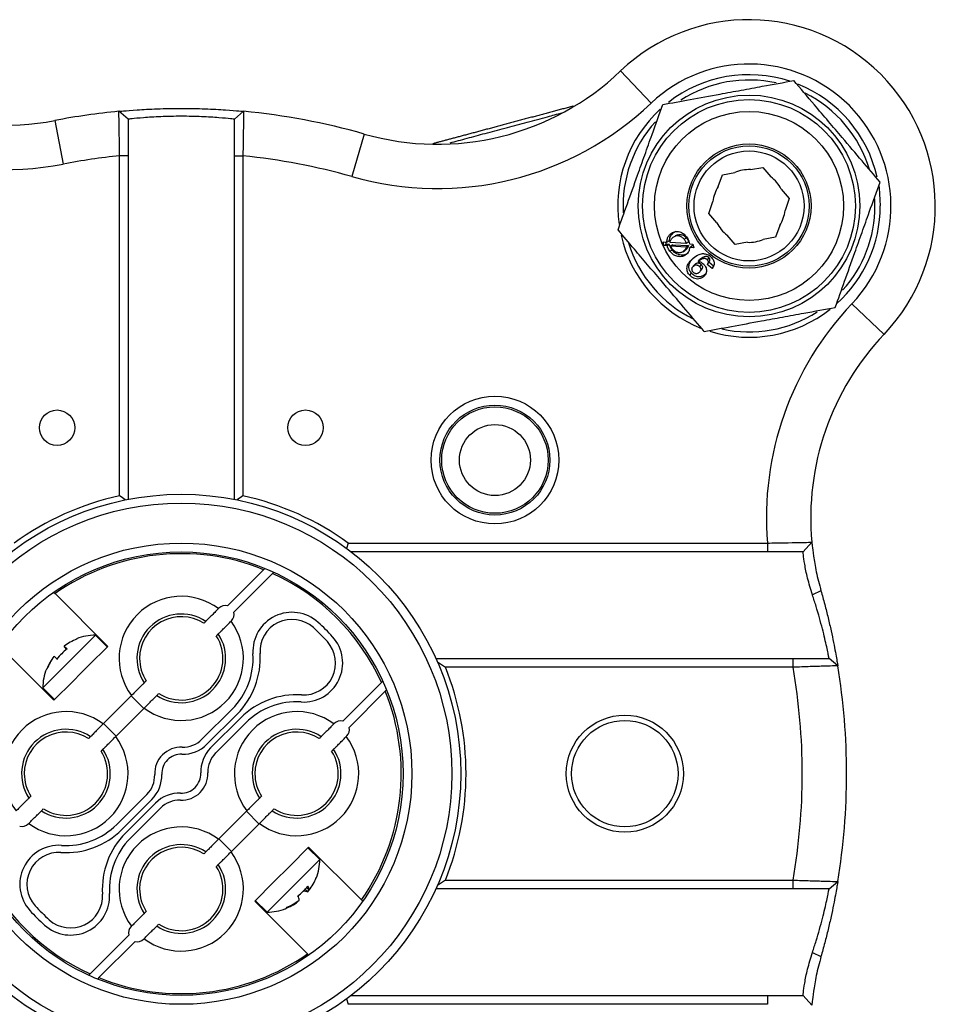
# Model space of a CAD drawing. Header units: millimetres. Extents: x 37 to 134.9, y 111.6 to 201.9.
# Tile 4 of 4: x 83.3 to 134.9, y 143.8 to 199.3. Entities that reach past the tile are written whole.
import ezdxf

# ---------------------------------------------------------------- set-up
doc = ezdxf.new("R2010")
doc.units = ezdxf.units.MM

msp = doc.modelspace()

# ---------------------------------------------------------------- linework, layer by layer
at = {"color": 7, "linetype": 'Continuous', "lineweight": 25}
for p, q in [((117.211, 196.391), (118.934, 194.579)), ((89.447, 193.674), (88.932, 194.117)), ((95.447, 193.674), (95.962, 194.117)), ((85.323, 193.599), (85.798, 191.145)), ((102.752, 192.838), (102.065, 190.435)), ((88.974, 172.452), (88.974, 191.609)), ((89.447, 191.609), (88.974, 191.609)), ((89.447, 191.609), (89.447, 172.244)), ((95.447, 191.609), (95.92, 191.609)), ((95.447, 172.244), (95.447, 191.609)), ((95.92, 191.609), (95.92, 172.452)), ((124.53, 190.83), (125.223, 190.957)), ((125.223, 190.957), (125.679, 190.42)), ((122.714, 189.878), (122.951, 190.542)), ((122.951, 190.542), (123.644, 190.668)), ((126.262, 189.735), (126.719, 189.198)), ((122.175, 188.366), (122.412, 189.03)), ((126.719, 189.198), (126.482, 188.534)), ((131.547, 188.782), (131.536, 189.185)), ((122.632, 187.83), (122.175, 188.366)), ((126.18, 187.686), (125.943, 187.023)), ((120.03, 187.216), (120.172, 187.266)), ((120.172, 187.266), (120.347, 187.355)), ((123.671, 186.607), (123.215, 187.144)), ((119.604, 186.763), (119.818, 186.748)), ((119.639, 186.563), (119.604, 186.763)), ((119.639, 186.563), (119.775, 186.626)), ((119.837, 186.546), (119.639, 186.563)), ((119.775, 186.626), (119.754, 186.753)), ((119.972, 186.612), (119.775, 186.626)), ((119.818, 186.748), (119.955, 186.808)), ((119.837, 186.546), (119.972, 186.612)), ((120.908, 186.661), (119.998, 186.728)), ((120.154, 186.596), (120.02, 186.527)), ((120.118, 186.362), (120.02, 186.527)), ((120.02, 186.527), (120.907, 186.472)), ((120.154, 186.596), (121.033, 186.554)), ((120.789, 186.911), (120.923, 186.979)), ((121.033, 186.554), (120.907, 186.472)), ((121.036, 186.738), (120.908, 186.661)), ((121.094, 186.646), (121.283, 186.635)), ((121.104, 186.444), (121.227, 186.53)), ((121.308, 186.527), (121.227, 186.53)), ((121.283, 186.635), (121.329, 186.431)), ((124.364, 186.734), (123.671, 186.607)), ((125.943, 187.023), (125.25, 186.896)), ((119.98, 186.236), (120.111, 186.31)), ((120.729, 186.205), (120.852, 186.29)), ((120.883, 186.313), (120.76, 186.227)), ((121.329, 186.431), (121.104, 186.444)), ((121.398, 185.486), (121.296, 185.376)), ((121.425, 185.512), (121.323, 185.402)), ((121.575, 185.651), (121.676, 185.761)), ((121.751, 185.487), (121.656, 185.371)), ((122.362, 185.265), (122.097, 185.488)), ((122.103, 185.744), (122.195, 185.862)), ((122.124, 185.521), (122.211, 185.643)), ((122.439, 185.394), (122.184, 185.61)), ((122.362, 185.265), (122.439, 185.394)), ((121.108, 184.873), (121.205, 184.987)), ((121.966, 184.923), (121.885, 184.797)), ((122.007, 184.974), (121.966, 184.923)), ((132.056, 181.546), (130.244, 183.269)), ((101.86, 169.782), (101.762, 169.482)), ((101.86, 169.782), (125.484, 169.782)), ((125.484, 169.282), (102.029, 169.282)), ((125.484, 169.782), (125.484, 169.282)), ((127.989, 169.828), (127.492, 169.282)), ((95.054, 166.243), (97.091, 168.28)), ((97.091, 168.28), (97.159, 168.348)), ((97.586, 168.067), (95.408, 165.889)), ((97.646, 168.128), (97.586, 168.067)), ((128.503, 167.088), (128.022, 166.855)), ((85.267, 167.003), (85.332, 166.938)), ((85.332, 166.938), (88.31, 163.959)), ((94.571, 166.113), (94.543, 166.085)), ((95.25, 165.378), (95.278, 165.406)), ((86.146, 163.127), (87.609, 164.59)), ((88.275, 163.924), (87.609, 164.59)), ((85.27, 160.919), (82.291, 163.897)), ((85.989, 163.797), (85.834, 163.952)), ((85.998, 163.805), (85.842, 163.961)), ((87.243, 162.892), (88.31, 163.959)), ((85.27, 163.386), (85.268, 163.387)), ((106.793, 163.282), (126.929, 163.282)), ((126.929, 162.782), (126.929, 163.282)), ((129.451, 162.863), (128.957, 163.282)), ((84.639, 161.62), (86.146, 163.127)), ((86.812, 162.461), (87.243, 162.892)), ((106.882, 163.082), (107.333, 162.782)), ((126.929, 162.782), (107.333, 162.782)), ((86.337, 161.986), (86.812, 162.461)), ((84.639, 161.62), (85.305, 160.954)), ((85.27, 160.919), (86.337, 161.986)), ((101.554, 159.743), (103.732, 161.921)), ((103.732, 161.921), (103.808, 161.996)), ((89.644, 161.186), (88.043, 159.585)), ((90.328, 160.456), (89.621, 161.163)), ((103.945, 161.426), (101.908, 159.389)), ((104.021, 161.503), (103.945, 161.426)), ((88.75, 158.878), (90.351, 160.479)), ((93.612, 158.72), (95.311, 160.418)), ((93.895, 158.437), (95.594, 160.135)), ((95.8, 159.929), (94.102, 158.23)), ((88.066, 159.608), (88.773, 158.901)), ((96.083, 159.646), (94.385, 157.947)), ((101.071, 159.613), (101.043, 159.585)), ((101.75, 158.878), (101.778, 158.906)), ((88.811, 153.918), (90.509, 155.617)), ((89.094, 153.635), (90.792, 155.334)), ((90.999, 155.127), (89.3, 153.429)), ((91.282, 154.845), (89.583, 153.146)), ((96.144, 154.686), (94.543, 153.085)), ((96.828, 153.956), (96.121, 154.663)), ((83.823, 153.951), (83.851, 153.979)), ((95.25, 152.378), (96.851, 153.979)), ((94.566, 153.108), (95.273, 152.401)), ((99.624, 152.646), (98.557, 151.578)), ((102.603, 149.667), (99.624, 152.646)), ((100.255, 151.944), (99.589, 152.61)), ((100.255, 151.944), (97.285, 148.974)), ((98.557, 151.578), (97.651, 150.672)), ((97.651, 150.672), (96.584, 149.605)), ((107.333, 150.782), (106.882, 150.482)), ((107.333, 150.782), (126.929, 150.782)), ((126.929, 150.282), (126.929, 150.782)), ((128.957, 150.282), (129.451, 150.701)), ((99.435, 150.274), (99.578, 150.13)), ((99.51, 150.359), (99.659, 150.211)), ((126.929, 150.282), (106.793, 150.282)), ((96.584, 149.605), (99.562, 146.626)), ((96.619, 149.64), (97.285, 148.974)), ((99.006, 149.583), (99.018, 149.57)), ((102.603, 149.667), (102.671, 149.598)), ((89.644, 148.186), (89.616, 148.158)), ((87.308, 145.497), (89.486, 147.675)), ((89.84, 147.322), (87.803, 145.285)), ((90.323, 147.451), (90.351, 147.479)), ((99.627, 146.561), (99.562, 146.626)), ((128.022, 146.709), (128.503, 146.477)), ((87.248, 145.436), (87.308, 145.497)), ((87.803, 145.285), (87.735, 145.216)), ((101.762, 144.082), (101.86, 143.782)), ((125.484, 143.782), (101.86, 143.782)), ((102.029, 144.282), (125.484, 144.282)), ((125.484, 144.282), (125.484, 143.782)), ((127.492, 144.282), (127.989, 143.736))]:
    msp.add_line(p, q, dxfattribs=at)
at = {"color": 8, "linetype": 'Continuous', "lineweight": 25}
msp.add_line((106.617, 192.263), (106.629, 192.29), dxfattribs=at)
at = {"color": 7, "linetype": 'Continuous', "lineweight": 25, "flags": 128}
for points in [[(131.76, 189.913), (131.775, 189.812), (131.847, 188.782)], [(120.424, 187.149), (120.354, 187.121), (120.285, 187.093)], [(121.709, 185.122), (121.754, 185.182), (121.799, 185.242)], [(86.55, 164.355), (86.548, 164.367), (86.547, 164.376), (86.547, 164.382), (86.547, 164.385), (86.549, 164.384), (86.551, 164.38), (86.554, 164.373), (86.558, 164.363)], [(99.578, 150.13), (99.638, 150.212), (99.646, 150.223)]]:
    msp.add_lwpolyline(points, dxfattribs=at)
at = {"color": 7, "linetype": 'Continuous', "lineweight": 25}
for centre, radius in [((124.447, 188.782), 6.25), ((124.447, 188.782), 5.996), ((124.447, 188.782), 5.327), ((124.447, 188.782), 3.5), ((124.447, 188.782), 3.389), ((124.447, 188.782), 3.1), ((110.125, 174.46), 3.6), ((85.447, 176.282), 1), ((99.447, 176.282), 1), ((110.125, 174.46), 3.1), ((110.125, 174.46), 3), ((110.125, 174.46), 2), ((92.447, 156.782), 15.75), ((92.447, 156.782), 15.25), ((92.447, 156.782), 13), ((92.447, 156.782), 12.5), ((117.447, 156.782), 3.3), ((117.447, 156.782), 3)]:
    msp.add_circle(centre, radius, dxfattribs=at)
for centre, radius, start, end in [((124.447, 188.782), 10.5, 316.44, 133.56), ((82.474, 208.326), 15, 221.44, 280.9508), ((82.474, 208.326), 17.5, 221.44, 280.9508), ((124.447, 188.782), 8, 316.44, 133.56), ((106.875, 207.261), 15, 254.0492, 313.56), ((124.447, 188.782), 7.4, 71.8869, 127.8738), ((124.447, 188.782), 7.1, 77.6271, 122.7216), ((124.447, 188.782), 7.4, 12.6748, 68.1107), ((124.447, 188.782), 7.1, 16.8004, 63.5718), ((106.875, 207.261), 17.5, 254.0492, 313.56), ((92.447, 156.782), 37.5, 95.3788, 100.9508), ((92.447, 156.782), 37.5, 74.0492, 84.6212), ((124.447, 188.782), 7.4, 132.5255, 188.1534), ((124.447, 188.782), 7.1, 138.0099, 183.1827), ((92.447, 156.782), 35, 95.6956, 100.9508), ((92.447, 156.782), 35, 74.0492, 84.3044), ((124.447, 188.782), 2.05, 87.689, 113.0497), ((124.447, 188.782), 2.05, 27.689, 53.0497), ((124.447, 188.782), 2.05, 147.689, 173.0497), ((124.447, 188.782), 7.4, 311.858, 0), ((124.447, 188.782), 7.1, 318.0169, 0), ((124.447, 188.782), 2.05, 327.689, 353.0497), ((124.447, 188.782), 2.05, 207.689, 233.0497), ((124.447, 188.782), 7.4, 192.8536, 248.7607), ((124.447, 188.782), 7.1, 196.9882, 243.7378), ((124.447, 188.782), 2.05, 267.689, 293.0497), ((142.926, 171.21), 17.5, 136.44, 184.6792), ((124.447, 188.782), 7.4, 252.6941, 308.1338), ((124.447, 188.782), 7.1, 257.5609, 302.728), ((142.926, 171.21), 15, 136.44, 185.2846), ((92.447, 156.782), 16.05, 102.4987, 125.9071), ((92.447, 156.782), 16.05, 54.0929, 77.5013), ((92.447, 156.782), 12.4, 68.0057, 125.0152), ((92.447, 156.782), 12.4, 24.4821, 65.5179), ((92.447, 163.282), 3.5, 53.2132, 216.7868), ((94.925, 165.76), 0.5, 75, 135), ((92.447, 163.282), 2.5, 56.537, 213.463), ((92.447, 163.282), 2.35, 57.2816, 180), ((94.925, 165.76), 0.5, 315, 15), ((98.684, 163.68), 2.2, 47.8806, 183.6535), ((98.684, 163.68), 1.8, 47.8806, 183.6535), ((92.447, 163.282), 3.5, 233.2132, 36.7868), ((92.447, 156.782), 11.1, 42.1194, 47.8806), ((92.447, 156.782), 11.5, 42.1194, 47.8806), ((87.642, 161.595), 2.973, 111.3869, 127.2674), ((87.639, 161.59), 3, 90.573, 111.3298), ((92.447, 163.282), 2.5, 236.537, 33.463), ((92.447, 163.282), 2.35, 237.2995, 32.7676), ((99.345, 163.019), 2.2, 266.3465, 42.1194), ((88.139, 161.115), 3.438, 128.3188, 141.6812), ((88.724, 166.405), 3.79, 220.3299, 223.6887), ((83.389, 161.071), 3.79, 46.3113, 49.6701), ((99.345, 163.019), 1.8, 266.3465, 42.1194), ((87.634, 161.587), 2.973, 142.7326, 158.6131), ((87.642, 161.595), 2.973, 142.7326, 158.6131), ((82.824, 160.506), 3.79, 46.3113, 49.6701), ((88.11, 161.094), 3.432, 134.7027, 141.6861), ((92.447, 163.282), 2.35, 180, 212.7935), ((92.447, 163.282), 4.05, 315, 3.6535), ((92.447, 163.282), 4.45, 315, 3.6535), ((87.639, 161.59), 3, 158.6702, 179.427), ((84.855, 162.626), 0.0566, 69.4397, 100.6252), ((92.447, 156.782), 16.05, 338.0479, 21.9521), ((92.447, 156.782), 35, 350.1291, 9.8709), ((92.447, 156.782), 37.5, 350.6676, 9.3324), ((98.947, 156.782), 4.45, 86.3465, 135), ((92.447, 156.782), 12.4, 324.9848, 21.9943), ((98.947, 156.782), 4.05, 86.3465, 135), ((85.947, 156.782), 3.5, 53.2132, 216.7868), ((98.947, 156.782), 3.5, 53.2132, 216.7868), ((101.425, 159.26), 0.5, 75, 135), ((101.425, 159.26), 0.5, 315, 15), ((85.947, 156.782), 2.5, 56.537, 213.463), ((85.947, 156.782), 2.35, 57.2816, 180), ((85.947, 156.782), 3.5, 233.2132, 36.7868), ((98.947, 156.782), 2.5, 56.537, 213.463), ((98.947, 156.782), 2.35, 57.2816, 180), ((98.947, 156.782), 3.5, 233.2132, 36.7868), ((92.447, 156.782), 1.5, 88.0052, 181.9948), ((92.551, 159.78), 1.9, 268.0052, 315), ((92.551, 159.78), 1.5, 268.0052, 315), ((95.445, 156.887), 1.9, 135, 181.9948), ((85.947, 156.782), 2.5, 236.537, 33.463), ((85.947, 156.782), 2.35, 237.2995, 32.7676), ((92.447, 156.782), 1.1, 88.0052, 181.9948), ((95.445, 156.887), 1.5, 135, 181.9948), ((98.947, 156.782), 2.5, 236.537, 33.463), ((98.947, 156.782), 2.35, 237.2995, 32.7676), ((85.947, 156.782), 2.35, 180, 212.7935), ((89.449, 156.678), 1.5, 315, 1.9948), ((89.449, 156.678), 1.9, 315, 1.9948), ((92.447, 156.782), 1.5, 268.0052, 1.9948), ((92.447, 156.782), 1.1, 268.0052, 1.9948), ((98.947, 156.782), 2.35, 180, 212.7935), ((92.343, 153.784), 1.9, 88.0052, 135), ((92.343, 153.784), 1.5, 88.0052, 135), ((83.469, 154.305), 0.5, 255, 315), ((85.947, 156.782), 4.05, 266.3465, 315), ((92.447, 150.282), 3.5, 53.2132, 216.7868), ((85.947, 156.782), 4.45, 266.3465, 315), ((92.447, 150.282), 4.45, 135, 183.6535), ((85.549, 150.545), 2.2, 86.3465, 222.1194), ((92.447, 150.282), 4.05, 135, 183.6535), ((92.447, 150.282), 2.5, 56.537, 213.463), ((92.447, 150.282), 2.35, 57.2816, 180), ((85.549, 150.545), 1.8, 86.3465, 222.1194), ((92.447, 150.282), 3.5, 233.2132, 36.7868), ((92.447, 156.782), 12.4, 204.4821, 245.5179), ((92.447, 150.282), 2.5, 236.537, 33.463), ((92.447, 150.282), 2.35, 237.2995, 32.7676), ((97.255, 151.974), 3, 338.8738, 359.427), ((96.936, 152.533), 3.369, 308.2509, 321.7491), ((99.094, 150.157), 0.568, 5.4334, 30.7563), ((97.333, 151.975), 2.92, 322.8157, 338.8333), ((100.004, 150.911), 0.0523, 304.8285, 11.697), ((86.21, 149.884), 2.2, 227.8806, 3.6535), ((86.21, 149.884), 1.8, 227.8806, 3.6535), ((92.447, 150.282), 2.35, 180, 212.7935), ((98.534, 149.597), 0.568, 5.4334, 30.7563), ((96.683, 152.304), 3.385, 313.94, 317.9017), ((99.632, 150.695), 0.568, 239.2437, 264.5666), ((92.447, 156.782), 11.1, 222.1194, 227.8806), ((97.254, 151.896), 2.92, 291.1667, 307.1843), ((97.334, 151.977), 2.92, 291.1667, 307.1843), ((92.447, 156.782), 11.5, 222.1194, 227.8806), ((97.255, 151.974), 3, 270.573, 291.1262), ((98.28, 149.269), 0.11, 301.2209, 352.0148), ((89.969, 147.805), 0.5, 135, 195), ((89.969, 147.805), 0.5, 255, 315), ((92.447, 156.782), 12.4, 248.0057, 305.0152)]:
    msp.add_arc(centre, radius, start, end, dxfattribs=at)
for centre, start_param, end_param in [((-12.007, 156.782), 0.421995, 0.428953), ((196.901, 156.782), 2.71264, 2.719598)]:
    msp.add_ellipse(centre, major_axis=(111.041, 0), ratio=0.339287, start_param=start_param, end_param=end_param, dxfattribs=at)
for points, knots in [([(119.586, 194.5), (120.091, 194.593), (121.119, 194.781), (122.631, 195.058), (124.013, 195.311), (125.433, 195.57), (126.387, 195.745), (126.969, 195.851)], [0, 0, 0, 0, 0.216191, 0.439774, 0.593429, 0.752219, 1, 1, 1, 1]), ([(131.83, 190.133), (131.497, 190.525), (130.82, 191.321), (129.824, 192.492), (128.914, 193.563), (127.98, 194.662), (127.351, 195.401), (126.969, 195.851)], [0, 0, 0, 0, 0.216191, 0.439774, 0.593429, 0.752219, 1, 1, 1, 1]), ([(88.932, 194.117), (88.985, 194.122), (89.091, 194.133), (89.906, 194.2), (91.066, 194.264), (92.445, 194.291), (93.825, 194.264), (94.987, 194.201), (95.802, 194.133), (95.909, 194.122), (95.962, 194.117)], [0, 0, 0, 0, 0.124363, 0.249031, 0.37421, 0.499777, 0.625408, 0.750759, 0.875536, 1, 1, 1, 1]), ([(114.53, 194.407), (114.526, 194.406), (114.48, 194.394), (114.391, 194.37), (114.264, 194.336), (114.136, 194.301), (113.963, 194.255), (113.788, 194.208), (113.612, 194.161), (113.479, 194.125), (113.345, 194.089), (113.21, 194.053), (113.075, 194.017), (112.893, 193.969), (112.711, 193.92), (112.528, 193.871), (112.391, 193.834), (112.253, 193.797), (112.115, 193.76), (111.93, 193.71), (111.746, 193.661), (111.561, 193.612), (111.423, 193.574), (111.285, 193.537), (111.147, 193.5), (110.963, 193.451), (110.78, 193.402), (110.598, 193.353), (110.462, 193.317), (110.327, 193.281), (110.192, 193.245), (110.013, 193.197), (109.836, 193.149), (109.66, 193.102), (109.529, 193.067), (109.399, 193.032), (109.271, 192.998), (109.101, 192.952), (108.933, 192.907), (108.767, 192.863), (108.645, 192.83), (108.524, 192.798), (108.404, 192.766), (108.246, 192.723), (108.091, 192.682), (107.94, 192.641), (107.828, 192.611), (107.718, 192.582), (107.61, 192.553), (107.468, 192.515), (107.329, 192.478), (107.195, 192.442), (107.096, 192.415), (107, 192.389), (106.905, 192.364), (106.779, 192.33), (106.689, 192.306), (106.629, 192.29)], [0, 0, 0, 0, 0.001658, 0.017487, 0.033316, 0.049146, 0.064975, 0.096638, 0.112467, 0.128296, 0.144125, 0.159954, 0.175784, 0.191613, 0.223276, 0.239105, 0.254934, 0.270763, 0.286592, 0.302421, 0.334085, 0.349914, 0.365743, 0.381572, 0.397401, 0.41323, 0.444894, 0.460723, 0.476552, 0.492381, 0.50821, 0.524039, 0.555702, 0.571531, 0.58736, 0.60319, 0.619019, 0.634848, 0.666511, 0.68234, 0.698169, 0.713998, 0.729828, 0.745657, 0.77732, 0.793149, 0.808978, 0.824807, 0.840636, 0.856465, 0.888129, 0.903958, 0.919787, 0.935616, 0.951445, 0.967274, 1, 1, 1, 1]), ([(117.064, 187.431), (117.237, 187.915), (117.588, 188.9), (118.104, 190.347), (118.576, 191.671), (119.061, 193.03), (119.387, 193.944), (119.586, 194.5)], [0, 0, 0, 0, 0.216191, 0.439774, 0.593429, 0.752219, 1, 1, 1, 1]), ([(88.974, 191.609), (88.968, 191.937), (88.956, 192.593), (88.943, 193.421), (88.934, 194.003), (88.932, 194.079), (88.932, 194.117)], [0, 0, 0, 0, 0.249829, 0.49955, 0.749288, 1, 1, 1, 1]), ([(95.447, 193.674), (95.402, 193.679), (95.311, 193.689), (94.616, 193.756), (93.625, 193.819), (92.445, 193.846), (91.266, 193.819), (90.276, 193.756), (89.583, 193.689), (89.492, 193.679), (89.447, 193.674)], [0, 0, 0, 0, 0.125139, 0.250216, 0.375295, 0.500221, 0.625086, 0.749994, 0.874962, 1, 1, 1, 1]), ([(95.962, 194.117), (95.962, 194.079), (95.96, 194.003), (95.951, 193.422), (95.938, 192.594), (95.926, 191.938), (95.92, 191.609)], [0, 0, 0, 0, 0.250154, 0.5, 0.749609, 1, 1, 1, 1]), ([(107.6, 192.342), (107.64, 192.353), (107.962, 192.439), (108.671, 192.631), (109.711, 192.908), (110.815, 193.205), (111.956, 193.509), (112.993, 193.788), (113.622, 193.957), (113.883, 194.027)], [0, 0, 0, 0, 0.024699, 0.196283, 0.363136, 0.53472, 0.703367, 0.876905, 1, 1, 1, 1]), ([(89.447, 193.674), (89.447, 193.642), (89.447, 193.58), (89.447, 193.1), (89.447, 192.419), (89.447, 191.879), (89.447, 191.609)], [0, 0, 0, 0, 0.250537, 0.500198, 0.749986, 1, 1, 1, 1]), ([(95.447, 191.609), (95.447, 191.88), (95.447, 192.42), (95.447, 193.102), (95.447, 193.58), (95.447, 193.642), (95.447, 193.674)], [0, 0, 0, 0, 0.250577, 0.500253, 0.75002, 1, 1, 1, 1]), ([(129.308, 183.064), (129.481, 183.548), (129.832, 184.532), (130.349, 185.98), (130.821, 187.303), (131.306, 188.663), (131.631, 189.576), (131.83, 190.133)], [0, 0, 0, 0, 0.216191, 0.439774, 0.593429, 0.752219, 1, 1, 1, 1]), ([(121.925, 181.713), (121.586, 182.112), (120.908, 182.91), (120.069, 183.896), (119.341, 184.753), (118.727, 185.476), (117.904, 186.443), (117.367, 187.074), (117.064, 187.431)], [0, 0, 0, 0, 0.22035, 0.439656, 0.499864, 0.651145, 0.802655, 1, 1, 1, 1]), ([(119.818, 186.748), (119.82, 186.781), (119.823, 186.831), (119.843, 186.939), (119.889, 187.059), (119.966, 187.159), (120.017, 187.203), (120.03, 187.216)], [0, 0, 0, 0, 0.178962, 0.271524, 0.601501, 0.891542, 1, 1, 1, 1]), ([(119.955, 186.808), (119.967, 186.9), (119.991, 187.083), (120.111, 187.205), (120.172, 187.266)], [0, 0, 0, 0, 0.497141, 1, 1, 1, 1]), ([(120.03, 187.216), (120.1, 187.261), (120.212, 187.334), (120.399, 187.348), (120.565, 187.321), (120.759, 187.232), (120.867, 187.107), (120.928, 187.036)], [0, 0, 0, 0, 0.250762, 0.402891, 0.560919, 0.750263, 1, 1, 1, 1]), ([(120.169, 187.026), (120.216, 187.057), (120.311, 187.118), (120.459, 187.118), (120.571, 187.085), (120.68, 187.029), (120.746, 186.958), (120.789, 186.911)], [0, 0, 0, 0, 0.249593, 0.499442, 0.624755, 0.74921, 1, 1, 1, 1]), ([(120.428, 187.149), (120.455, 187.158), (120.509, 187.175), (120.628, 187.171), (120.782, 187.126), (120.876, 187.028), (120.923, 186.979)], [0, 0, 0, 0, 0.160306, 0.325207, 0.66402, 1, 1, 1, 1]), ([(120.928, 187.036), (120.982, 186.96), (121.068, 186.839), (121.087, 186.698), (121.094, 186.646)], [0, 0, 0, 0, 0.6270752, 1, 1, 1, 1]), ([(119.98, 186.236), (119.954, 186.272), (119.907, 186.337), (119.858, 186.443), (119.844, 186.512), (119.837, 186.546)], [0, 0, 0, 0, 0.386443, 0.694898, 1, 1, 1, 1]), ([(120.111, 186.31), (120.094, 186.332), (120.061, 186.377), (120.003, 186.475), (119.984, 186.557), (119.972, 186.612)], [0, 0, 0, 0, 0.250714, 0.501201, 1, 1, 1, 1]), ([(119.998, 186.728), (120.016, 186.785), (120.053, 186.9), (120.13, 186.984), (120.169, 187.026)], [0, 0, 0, 0, 0.500759, 1, 1, 1, 1]), ([(120.789, 186.911), (120.819, 186.869), (120.873, 186.792), (120.897, 186.702), (120.908, 186.661)], [0, 0, 0, 0, 0.543139, 1, 1, 1, 1]), ([(121.033, 186.554), (121.018, 186.513), (120.991, 186.435), (120.933, 186.358), (120.894, 186.323), (120.883, 186.313)], [0, 0, 0, 0, 0.437573, 0.841464, 1, 1, 1, 1]), ([(120.923, 186.979), (120.949, 186.944), (121.002, 186.871), (121.025, 186.784), (121.036, 186.738)], [0, 0, 0, 0, 0.478473, 1, 1, 1, 1]), ([(120.912, 186.045), (120.863, 186.011), (120.78, 185.953), (120.595, 185.914), (120.426, 185.927), (120.254, 185.991), (120.113, 186.082), (120.027, 186.181), (119.98, 186.236)], [0, 0, 0, 0, 0.181692, 0.30402, 0.555615, 0.654115, 0.811091, 1, 1, 1, 1]), ([(121.031, 186.137), (120.961, 186.093), (120.821, 186.003), (120.597, 186.007), (120.428, 186.053), (120.267, 186.137), (120.173, 186.241), (120.111, 186.31)], [0, 0, 0, 0, 0.252596, 0.503698, 0.629195, 0.753213, 1, 1, 1, 1]), ([(120.76, 186.227), (120.711, 186.197), (120.638, 186.15), (120.519, 186.138), (120.4, 186.151), (120.251, 186.216), (120.162, 186.313), (120.118, 186.362)], [0, 0, 0, 0, 0.249378, 0.376369, 0.5003, 0.74998, 1, 1, 1, 1]), ([(120.907, 186.472), (120.891, 186.425), (120.86, 186.33), (120.793, 186.261), (120.76, 186.227)], [0, 0, 0, 0, 0.500177, 1, 1, 1, 1]), ([(121.104, 186.444), (121.09, 186.366), (121.069, 186.25), (120.992, 186.122), (120.939, 186.071), (120.912, 186.045)], [0, 0, 0, 0, 0.499218, 0.749575, 1, 1, 1, 1]), ([(121.294, 185.831), (121.402, 185.915), (121.546, 186.026), (121.788, 186.1), (121.949, 186.097), (122.101, 186.052), (122.207, 185.991), (122.283, 185.93), (122.32, 185.893), (122.332, 185.881)], [0, 0, 0, 0, 0.370291, 0.491052, 0.671549, 0.770239, 0.874789, 0.959766, 1, 1, 1, 1]), ([(122.195, 185.862), (122.176, 185.879), (122.139, 185.912), (122.068, 185.936), (121.992, 185.934), (121.851, 185.888), (121.752, 185.817), (121.676, 185.761)], [0, 0, 0, 0, 0.117235, 0.227594, 0.349054, 0.495276, 1, 1, 1, 1]), ([(121.108, 184.873), (121.084, 184.901), (121.032, 184.963), (120.977, 185.073), (120.948, 185.199), (120.949, 185.322), (120.993, 185.492), (121.113, 185.665), (121.237, 185.778), (121.294, 185.831)], [0, 0, 0, 0, 0.090273, 0.200043, 0.303772, 0.418234, 0.525186, 0.778212, 1, 1, 1, 1]), ([(121.205, 184.987), (121.174, 185.025), (121.112, 185.102), (121.062, 185.241), (121.05, 185.383), (121.085, 185.565), (121.189, 185.728), (121.294, 185.827), (121.335, 185.865)], [0, 0, 0, 0, 0.135274, 0.26993, 0.40792, 0.545887, 0.823045, 1, 1, 1, 1]), ([(121.302, 185.047), (121.29, 185.061), (121.267, 185.089), (121.237, 185.154), (121.227, 185.223), (121.239, 185.288), (121.266, 185.346), (121.301, 185.38), (121.323, 185.402)], [0, 0, 0, 0, 0.125253, 0.250353, 0.499603, 0.623232, 0.750021, 1, 1, 1, 1]), ([(121.323, 185.402), (121.347, 185.419), (121.382, 185.446), (121.44, 185.462), (121.487, 185.462), (121.533, 185.452), (121.594, 185.428), (121.632, 185.393), (121.656, 185.371)], [0, 0, 0, 0, 0.2500209, 0.377696, 0.5003034, 0.6253274, 0.7507143, 1, 1, 1, 1]), ([(121.425, 185.512), (121.444, 185.526), (121.478, 185.551), (121.537, 185.573), (121.597, 185.576), (121.657, 185.559), (121.71, 185.527), (121.739, 185.499), (121.751, 185.487)], [0, 0, 0, 0, 0.203268, 0.377557, 0.534585, 0.689955, 0.866231, 1, 1, 1, 1]), ([(122.103, 185.744), (122.091, 185.755), (122.067, 185.778), (122.02, 185.803), (121.963, 185.817), (121.89, 185.82), (121.749, 185.775), (121.65, 185.704), (121.575, 185.651)], [0, 0, 0, 0, 0.0758743, 0.1541698, 0.244769, 0.3550876, 0.510561, 1, 1, 1, 1]), ([(121.575, 185.651), (121.618, 185.645), (121.691, 185.635), (121.803, 185.582), (121.86, 185.529), (121.894, 185.497)], [0, 0, 0, 0, 0.369969, 0.624315, 1, 1, 1, 1]), ([(121.656, 185.371), (121.679, 185.342), (121.711, 185.3), (121.729, 185.235), (121.731, 185.187), (121.72, 185.142), (121.691, 185.087), (121.657, 185.055), (121.634, 185.034)], [0, 0, 0, 0, 0.2557668, 0.375462, 0.499287, 0.6194829, 0.7496669, 1, 1, 1, 1]), ([(121.751, 185.487), (121.767, 185.467), (121.798, 185.429), (121.819, 185.366), (121.822, 185.31), (121.809, 185.257), (121.777, 185.204), (121.743, 185.172), (121.724, 185.154)], [0, 0, 0, 0, 0.180781, 0.350401, 0.490151, 0.615484, 0.784835, 1, 1, 1, 1]), ([(121.894, 185.497), (121.934, 185.448), (122, 185.366), (122.051, 185.204), (122.052, 185.034), (121.981, 184.887), (121.91, 184.82), (121.885, 184.797)], [0, 0, 0, 0, 0.220632, 0.3630454, 0.6161114, 0.8608253, 1, 1, 1, 1]), ([(122.097, 185.488), (122.116, 185.511), (122.141, 185.543), (122.157, 185.592), (122.16, 185.629), (122.152, 185.672), (122.13, 185.712), (122.111, 185.734), (122.103, 185.744)], [0, 0, 0, 0, 0.322048, 0.443751, 0.556716, 0.719724, 0.882537, 1, 1, 1, 1]), ([(122.184, 185.61), (122.199, 185.628), (122.228, 185.663), (122.247, 185.717), (122.246, 185.763), (122.234, 185.81), (122.211, 185.841), (122.195, 185.862)], [0, 0, 0, 0, 0.254404, 0.507006, 0.624487, 0.741813, 1, 1, 1, 1]), ([(122.332, 185.881), (122.364, 185.844), (122.423, 185.775), (122.469, 185.666), (122.483, 185.57), (122.476, 185.47), (122.437, 185.365), (122.387, 185.297), (122.362, 185.265)], [0, 0, 0, 0, 0.193421, 0.364858, 0.491105, 0.613232, 0.812289, 1, 1, 1, 1]), ([(121.885, 184.797), (121.843, 184.766), (121.763, 184.708), (121.62, 184.663), (121.47, 184.662), (121.333, 184.703), (121.209, 184.776), (121.143, 184.839), (121.108, 184.873)], [0, 0, 0, 0, 0.193155, 0.366426, 0.531691, 0.702377, 0.840052, 1, 1, 1, 1]), ([(121.966, 184.923), (121.912, 184.883), (121.831, 184.823), (121.695, 184.788), (121.587, 184.785), (121.48, 184.805), (121.342, 184.859), (121.26, 184.936), (121.205, 184.987)], [0, 0, 0, 0, 0.253183, 0.379244, 0.5045, 0.63046, 0.753302, 1, 1, 1, 1]), ([(121.634, 185.034), (121.611, 185.016), (121.576, 184.988), (121.52, 184.967), (121.474, 184.96), (121.427, 184.967), (121.364, 184.99), (121.327, 185.024), (121.302, 185.047)], [0, 0, 0, 0, 0.250339, 0.383958, 0.500639, 0.623708, 0.750916, 1, 1, 1, 1]), ([(121.925, 181.713), (122.431, 181.805), (123.459, 181.993), (124.971, 182.27), (126.353, 182.523), (127.773, 182.783), (128.727, 182.957), (129.308, 183.064)], [0, 0, 0, 0, 0.216191, 0.439774, 0.593429, 0.752219, 1, 1, 1, 1]), ([(125.484, 169.782), (125.812, 169.788), (126.467, 169.799), (127.294, 169.814), (127.876, 169.826), (127.951, 169.827), (127.989, 169.828)], [0, 0, 0, 0, 0.249876, 0.49959, 0.749303, 1, 1, 1, 1]), ([(127.492, 169.282), (127.461, 169.282), (127.4, 169.282), (126.934, 169.282), (126.271, 169.282), (125.747, 169.282), (125.484, 169.282)], [0, 0, 0, 0, 0.250539, 0.5002, 0.74999, 1, 1, 1, 1]), ([(128.022, 166.855), (127.924, 167.18), (127.727, 167.829), (127.576, 168.627), (127.502, 169.176), (127.495, 169.247), (127.492, 169.282)], [0, 0, 0, 0, 0.2516003, 0.5015174, 0.7508214, 1, 1, 1, 1]), ([(127.989, 169.828), (127.993, 169.789), (127.999, 169.71), (128.07, 169.093), (128.215, 168.196), (128.407, 167.456), (128.503, 167.088)], [0, 0, 0, 0, 0.253298, 0.504773, 0.75348, 1, 1, 1, 1]), ([(128.503, 167.088), (128.574, 166.835), (128.715, 166.328), (128.908, 165.56), (129.076, 164.828), (129.215, 164.166), (129.322, 163.608), (129.396, 163.188), (129.442, 162.915), (129.448, 162.88), (129.451, 162.863)], [0, 0, 0, 0, 0.1255937, 0.2515553, 0.3766779, 0.5020298, 0.6270638, 0.7512397, 0.8756786, 1, 1, 1, 1]), ([(128.957, 163.282), (128.954, 163.297), (128.949, 163.326), (128.904, 163.557), (128.83, 163.912), (128.724, 164.384), (128.588, 164.944), (128.422, 165.562), (128.232, 166.212), (128.092, 166.64), (128.022, 166.855)], [0, 0, 0, 0, 0.1245527, 0.2492895, 0.3735629, 0.4982743, 0.6233919, 0.748316, 0.8737495, 1, 1, 1, 1]), ([(94.543, 166.085), (94.471, 166.013), (94.318, 165.86), (94.105, 165.647), (93.935, 165.477), (93.84, 165.382), (93.83, 165.372), (93.825, 165.368)], [0, 0, 0, 0, 0.192987, 0.411044, 0.628993, 0.844632, 1, 1, 1, 1]), ([(93.722, 165.264), (93.721, 165.264), (93.721, 165.263), (93.759, 165.301), (93.805, 165.347), (93.825, 165.368)], [0, 0, 0, 0, 0.262031, 0.672917, 1, 1, 1, 1]), ([(94.533, 164.661), (94.54, 164.668), (94.556, 164.684), (94.677, 164.805), (94.855, 164.983), (95.058, 165.185), (95.194, 165.322), (95.25, 165.378)], [0, 0, 0, 0, 0.21021, 0.420462, 0.63298, 0.849145, 1, 1, 1, 1]), ([(94.533, 164.661), (94.507, 164.635), (94.456, 164.584), (94.423, 164.551), (94.428, 164.556), (94.429, 164.557)], [0, 0, 0, 0, 0.422932, 0.84684, 1, 1, 1, 1]), ([(126.929, 163.282), (127.193, 163.282), (127.72, 163.282), (128.396, 163.282), (128.773, 163.282), (128.934, 163.282), (128.95, 163.282), (128.957, 163.282)], [0, 0, 0, 0, 0.250299, 0.499681, 0.749115, 0.874743, 1, 1, 1, 1]), ([(129.451, 162.863), (129.412, 162.862), (129.335, 162.86), (128.748, 162.842), (127.915, 162.815), (127.258, 162.793), (126.929, 162.782)], [0, 0, 0, 0, 0.250526, 0.50053, 0.750002, 1, 1, 1, 1]), ([(90.361, 161.904), (90.354, 161.896), (90.338, 161.88), (90.217, 161.759), (90.039, 161.581), (89.836, 161.379), (89.7, 161.242), (89.644, 161.186)], [0, 0, 0, 0, 0.21021, 0.420462, 0.63298, 0.849145, 1, 1, 1, 1]), ([(90.361, 161.904), (90.387, 161.929), (90.438, 161.98), (90.471, 162.013), (90.466, 162.008), (90.465, 162.007)], [0, 0, 0, 0, 0.4224718, 0.8459192, 1, 1, 1, 1]), ([(90.351, 160.479), (90.427, 160.555), (90.584, 160.712), (90.798, 160.926), (90.965, 161.093), (91.055, 161.183), (91.065, 161.193), (91.068, 161.196)], [0, 0, 0, 0, 0.2033582, 0.4214069, 0.6393107, 0.8547954, 1, 1, 1, 1]), ([(91.172, 161.3), (91.173, 161.301), (91.173, 161.301), (91.135, 161.263), (91.089, 161.217), (91.068, 161.196)], [0, 0, 0, 0, 0.260991, 0.672457, 1, 1, 1, 1]), ([(88.043, 159.585), (87.967, 159.509), (87.81, 159.352), (87.596, 159.138), (87.429, 158.971), (87.339, 158.881), (87.329, 158.871), (87.325, 158.868)], [0, 0, 0, 0, 0.203358, 0.421407, 0.639311, 0.854795, 1, 1, 1, 1]), ([(101.043, 159.585), (100.971, 159.513), (100.818, 159.36), (100.605, 159.147), (100.435, 158.977), (100.34, 158.882), (100.33, 158.872), (100.325, 158.868)], [0, 0, 0, 0, 0.192987, 0.411044, 0.628993, 0.844632, 1, 1, 1, 1]), ([(87.222, 158.764), (87.221, 158.764), (87.221, 158.763), (87.259, 158.801), (87.305, 158.847), (87.325, 158.868)], [0, 0, 0, 0, 0.262031, 0.672917, 1, 1, 1, 1]), ([(88.033, 158.161), (88.04, 158.168), (88.056, 158.184), (88.177, 158.305), (88.355, 158.483), (88.558, 158.685), (88.694, 158.822), (88.75, 158.878)], [0, 0, 0, 0, 0.21021, 0.420462, 0.63298, 0.849145, 1, 1, 1, 1]), ([(100.222, 158.764), (100.221, 158.764), (100.221, 158.763), (100.259, 158.801), (100.305, 158.847), (100.325, 158.868)], [0, 0, 0, 0, 0.2620308, 0.6729174, 1, 1, 1, 1]), ([(101.033, 158.161), (101.04, 158.168), (101.056, 158.184), (101.177, 158.305), (101.355, 158.483), (101.558, 158.685), (101.694, 158.822), (101.75, 158.878)], [0, 0, 0, 0, 0.21021, 0.420462, 0.63298, 0.849145, 1, 1, 1, 1]), ([(88.033, 158.161), (88.007, 158.135), (87.956, 158.084), (87.923, 158.051), (87.928, 158.056), (87.929, 158.057)], [0, 0, 0, 0, 0.422932, 0.84684, 1, 1, 1, 1]), ([(101.033, 158.161), (101.007, 158.135), (100.956, 158.084), (100.923, 158.051), (100.928, 158.056), (100.929, 158.057)], [0, 0, 0, 0, 0.4229316, 0.84684, 1, 1, 1, 1]), ([(83.861, 155.404), (83.854, 155.396), (83.838, 155.38), (83.717, 155.259), (83.539, 155.081), (83.336, 154.879), (83.2, 154.742), (83.144, 154.686)], [0, 0, 0, 0, 0.21021, 0.420462, 0.63298, 0.849145, 1, 1, 1, 1]), ([(83.861, 155.404), (83.887, 155.429), (83.938, 155.48), (83.971, 155.513), (83.966, 155.508), (83.965, 155.507)], [0, 0, 0, 0, 0.422472, 0.845919, 1, 1, 1, 1]), ([(96.861, 155.404), (96.854, 155.396), (96.838, 155.38), (96.717, 155.259), (96.539, 155.081), (96.336, 154.879), (96.2, 154.742), (96.144, 154.686)], [0, 0, 0, 0, 0.21021, 0.420462, 0.63298, 0.849145, 1, 1, 1, 1]), ([(96.861, 155.404), (96.887, 155.429), (96.938, 155.48), (96.971, 155.513), (96.966, 155.508), (96.965, 155.507)], [0, 0, 0, 0, 0.422472, 0.845919, 1, 1, 1, 1]), ([(83.851, 153.979), (83.923, 154.051), (84.076, 154.204), (84.289, 154.417), (84.459, 154.587), (84.554, 154.682), (84.564, 154.692), (84.568, 154.696)], [0, 0, 0, 0, 0.192987, 0.411044, 0.628993, 0.844632, 1, 1, 1, 1]), ([(84.672, 154.8), (84.673, 154.801), (84.673, 154.801), (84.635, 154.763), (84.589, 154.717), (84.568, 154.696)], [0, 0, 0, 0, 0.2609915, 0.6724568, 1, 1, 1, 1]), ([(96.851, 153.979), (96.927, 154.055), (97.084, 154.212), (97.298, 154.426), (97.465, 154.593), (97.555, 154.683), (97.565, 154.693), (97.568, 154.696)], [0, 0, 0, 0, 0.203358, 0.421407, 0.639311, 0.854795, 1, 1, 1, 1]), ([(97.672, 154.8), (97.673, 154.801), (97.673, 154.801), (97.635, 154.763), (97.589, 154.717), (97.568, 154.696)], [0, 0, 0, 0, 0.2609915, 0.6724568, 1, 1, 1, 1]), ([(94.543, 153.085), (94.467, 153.009), (94.31, 152.852), (94.096, 152.638), (93.929, 152.471), (93.839, 152.381), (93.829, 152.371), (93.825, 152.368)], [0, 0, 0, 0, 0.2033582, 0.4214069, 0.6393107, 0.8547954, 1, 1, 1, 1]), ([(93.722, 152.264), (93.721, 152.264), (93.721, 152.263), (93.759, 152.301), (93.805, 152.347), (93.825, 152.368)], [0, 0, 0, 0, 0.262031, 0.672917, 1, 1, 1, 1]), ([(94.533, 151.661), (94.54, 151.668), (94.556, 151.684), (94.677, 151.805), (94.855, 151.983), (95.058, 152.185), (95.194, 152.322), (95.25, 152.378)], [0, 0, 0, 0, 0.21021, 0.420462, 0.63298, 0.849145, 1, 1, 1, 1]), ([(94.533, 151.661), (94.507, 151.635), (94.456, 151.584), (94.423, 151.551), (94.428, 151.556), (94.429, 151.557)], [0, 0, 0, 0, 0.422932, 0.84684, 1, 1, 1, 1]), ([(126.929, 150.782), (127.257, 150.771), (127.913, 150.749), (128.746, 150.723), (129.335, 150.704), (129.412, 150.702), (129.451, 150.701)], [0, 0, 0, 0, 0.249435, 0.499016, 0.748921, 1, 1, 1, 1]), ([(129.451, 150.701), (129.448, 150.684), (129.442, 150.65), (129.396, 150.377), (129.322, 149.958), (129.215, 149.401), (129.077, 148.739), (128.908, 148.007), (128.716, 147.238), (128.574, 146.731), (128.503, 146.477)], [0, 0, 0, 0, 0.123869, 0.248296, 0.372662, 0.497356, 0.622823, 0.748209, 0.873741, 1, 1, 1, 1]), ([(128.957, 150.282), (128.949, 150.282), (128.934, 150.282), (128.772, 150.282), (128.395, 150.282), (127.719, 150.282), (127.192, 150.282), (126.929, 150.282)], [0, 0, 0, 0, 0.126098, 0.251442, 0.500775, 0.750266, 1, 1, 1, 1]), ([(128.022, 146.709), (128.093, 146.926), (128.233, 147.355), (128.423, 148.006), (128.589, 148.624), (128.725, 149.182), (128.83, 149.653), (128.904, 150.007), (128.949, 150.239), (128.955, 150.268), (128.957, 150.282)], [0, 0, 0, 0, 0.127143, 0.252466, 0.377651, 0.502285, 0.626346, 0.750989, 0.875697, 1, 1, 1, 1]), ([(90.361, 148.904), (90.354, 148.896), (90.338, 148.88), (90.217, 148.759), (90.039, 148.581), (89.836, 148.379), (89.7, 148.242), (89.644, 148.186)], [0, 0, 0, 0, 0.21021, 0.420462, 0.63298, 0.849145, 1, 1, 1, 1]), ([(90.361, 148.904), (90.387, 148.929), (90.438, 148.98), (90.471, 149.013), (90.466, 149.008), (90.465, 149.007)], [0, 0, 0, 0, 0.422472, 0.845919, 1, 1, 1, 1]), ([(90.351, 147.479), (90.423, 147.551), (90.576, 147.704), (90.789, 147.917), (90.959, 148.087), (91.054, 148.182), (91.064, 148.192), (91.068, 148.196)], [0, 0, 0, 0, 0.192987, 0.411044, 0.628993, 0.844632, 1, 1, 1, 1]), ([(91.172, 148.3), (91.173, 148.301), (91.173, 148.301), (91.135, 148.263), (91.089, 148.217), (91.068, 148.196)], [0, 0, 0, 0, 0.260991, 0.672457, 1, 1, 1, 1]), ([(127.492, 144.282), (127.495, 144.317), (127.502, 144.388), (127.576, 144.938), (127.727, 145.736), (127.924, 146.384), (128.022, 146.709)], [0, 0, 0, 0, 0.2492975, 0.4986545, 0.7485361, 1, 1, 1, 1]), ([(128.503, 146.477), (128.407, 146.108), (128.215, 145.369), (128.07, 144.471), (127.999, 143.855), (127.993, 143.776), (127.989, 143.736)], [0, 0, 0, 0, 0.246385, 0.495055, 0.746581, 1, 1, 1, 1]), ([(125.484, 144.282), (125.747, 144.282), (126.272, 144.282), (126.936, 144.282), (127.401, 144.282), (127.461, 144.282), (127.492, 144.282)], [0, 0, 0, 0, 0.2505704, 0.5002462, 0.7500183, 1, 1, 1, 1])]:
    msp.add_open_spline(points, degree=3, knots=knots, dxfattribs=at)

doc.saveas('drawing.dxf')
